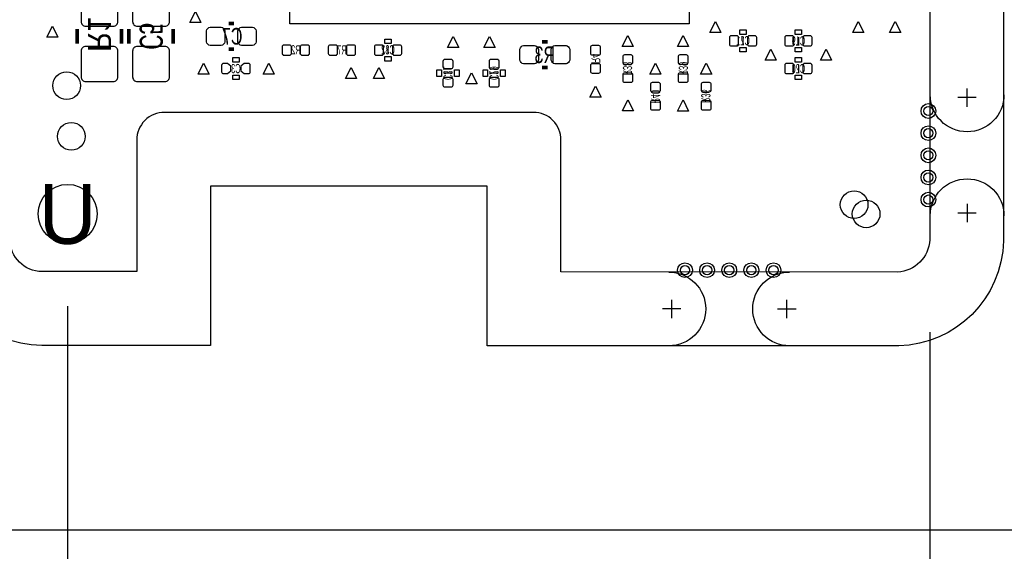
# Model space of a CAD drawing. Extents: x -28 to 282, y -30 to 277.
# Tile 3 of 10: x 0 to 27, y -8 to 7. Entities that reach past the tile are written whole.
import ezdxf
from ezdxf.enums import TextEntityAlignment as Align

# ---------------------------------------------------------------- set-up
doc = ezdxf.new("R2010")
doc.units = 0
for name, color, linetype in [('ASSY_BOT', 211, 'CONTINUOUS'), ('BOT', 153, 'CONTINUOUS'), ('DRILL', 30, 'CONTINUOUS'), ('OUTLINE', 5, 'CONTINUOUS'), ('SILK_BOT', 120, 'CONTINUOUS'), ('TOP', 5, 'CONTINUOUS')]:
    doc.layers.add(name, color=color, linetype=linetype)

# ---------------------------------------------------------------- blocks, each defined once
blk = doc.blocks.new('FIGURE_TRI')
blk.add_lwpolyline([(-0.5, -0.5), (0, 0.5), (0.5, -0.5)], close=True)
blk = doc.blocks.new('FIGURE_CIRCLE')
blk.add_circle((0, 0), 0.5)

msp = doc.modelspace()

# ---------------------------------------------------------------- linework, layer by layer
at = {"layer": 'BOT'}
for points in [[(2.8448, 7.7216), (2.0828, 7.7216, 0.414214), (1.9558, 7.5946), (1.9558, 6.8834, 0.414214), (2.0828, 6.7564), (2.8448, 6.7564, 0.414214), (2.9718, 6.8834), (2.9718, 7.5946, 0.414214)], [(3.5052, 6.7564), (4.2672, 6.7564, 0.414214), (4.3942, 6.8834), (4.3942, 7.5946, 0.414214), (4.2672, 7.7216), (3.5052, 7.7216, 0.414214), (3.3782, 7.5946), (3.3782, 6.8834, 0.414214)], [(5.8166, 6.223), (5.5118, 6.223, -0.294587), (5.4102, 6.3246), (5.4102, 6.6294, -0.294587), (5.5118, 6.731), (5.8166, 6.731, -0.294587), (5.9182, 6.6294), (5.9182, 6.3246, -0.294587)], [(6.6802, 6.223), (6.3754, 6.223, -0.294587), (6.2738, 6.3246), (6.2738, 6.6294, -0.294587), (6.3754, 6.731), (6.6802, 6.731, -0.294587), (6.7818, 6.6294), (6.7818, 6.3246, -0.294587)], [(19.816064, 6.2611, 0.414214), (19.866864, 6.2103), (20.019264, 6.2103, 0.414214), (20.070064, 6.2611), (20.070064, 6.4389, 0.414214), (20.019264, 6.4897), (19.866864, 6.4897, 0.414214), (19.816064, 6.4389)], [(20.315936, 6.2611, 0.414214), (20.366736, 6.2103), (20.519136, 6.2103, 0.414214), (20.569936, 6.2611), (20.569936, 6.4389, 0.414214), (20.519136, 6.4897), (20.366736, 6.4897, 0.414214), (20.315936, 6.4389)], [(21.594064, 6.4389, 0.414214), (21.543264, 6.4897), (21.390864, 6.4897, 0.414214), (21.340064, 6.4389), (21.340064, 6.2611, 0.414214), (21.390864, 6.2103), (21.543264, 6.2103, 0.414214), (21.594064, 6.2611)], [(22.093936, 6.4389, 0.414214), (22.043136, 6.4897), (21.890736, 6.4897, 0.414214), (21.839936, 6.4389), (21.839936, 6.2611, 0.414214), (21.890736, 6.2103), (22.043136, 6.2103, 0.414214), (22.093936, 6.2611)], [(2.8448, 6.1976), (2.0828, 6.1976, 0.414214), (1.9558, 6.0706), (1.9558, 5.3594, 0.414214), (2.0828, 5.2324), (2.8448, 5.2324, 0.414214), (2.9718, 5.3594), (2.9718, 6.0706, 0.414214)], [(3.5052, 5.2324), (4.2672, 5.2324, 0.414214), (4.3942, 5.3594), (4.3942, 6.0706, 0.414214), (4.2672, 6.1976), (3.5052, 6.1976, 0.414214), (3.3782, 6.0706), (3.3782, 5.3594, 0.414214)], [(7.497064, 6.0071, 0.414214), (7.547864, 5.9563), (7.700264, 5.9563, 0.414214), (7.751064, 6.0071), (7.751064, 6.1849, 0.414214), (7.700264, 6.2357), (7.547864, 6.2357, 0.414214), (7.497064, 6.1849)], [(7.996936, 6.0071, 0.414214), (8.047736, 5.9563), (8.200136, 5.9563, 0.414214), (8.250936, 6.0071), (8.250936, 6.1849, 0.414214), (8.200136, 6.2357), (8.047736, 6.2357, 0.414214), (7.996936, 6.1849)], [(8.767064, 6.0071, 0.414214), (8.817864, 5.9563), (8.970264, 5.9563, 0.414214), (9.021064, 6.0071), (9.021064, 6.1849, 0.414214), (8.970264, 6.2357), (8.817864, 6.2357, 0.414214), (8.767064, 6.1849)], [(9.266936, 6.0071, 0.414214), (9.317736, 5.9563), (9.470136, 5.9563, 0.414214), (9.520936, 6.0071), (9.520936, 6.1849, 0.414214), (9.470136, 6.2357), (9.317736, 6.2357, 0.414214), (9.266936, 6.1849)], [(10.037064, 6.0071, 0.414214), (10.087864, 5.9563), (10.240264, 5.9563, 0.414214), (10.291064, 6.0071), (10.291064, 6.1849, 0.414214), (10.240264, 6.2357), (10.087864, 6.2357, 0.414214), (10.037064, 6.1849)], [(10.536936, 6.0071, 0.414214), (10.587736, 5.9563), (10.740136, 5.9563, 0.414214), (10.790936, 6.0071), (10.790936, 6.1849, 0.414214), (10.740136, 6.2357), (10.587736, 6.2357, 0.414214), (10.536936, 6.1849)], [(14.1478, 6.223), (14.4526, 6.223, -0.294587), (14.5542, 6.1214), (14.5542, 5.8166, -0.294587), (14.4526, 5.715), (14.1478, 5.715, -0.294587), (14.0462, 5.8166), (14.0462, 6.1214, -0.294587)], [(15.0114, 6.223), (15.3162, 6.223, -0.294587), (15.4178, 6.1214), (15.4178, 5.8166, -0.294587), (15.3162, 5.715), (15.0114, 5.715, -0.294587), (14.9098, 5.8166), (14.9098, 6.1214, -0.294587)], [(16.0401, 6.218936, 0.414214), (15.9893, 6.168136), (15.9893, 6.015736, 0.414214), (16.0401, 5.964936), (16.2179, 5.964936, 0.414214), (16.2687, 6.015736), (16.2687, 6.168136, 0.414214), (16.2179, 6.218936)], [(5.992622, 5.7277), (5.8801, 5.7277, 0.414214), (5.8293, 5.6769), (5.8293, 5.4991, 0.414214), (5.8801, 5.4483), (5.992622, 5.4483), (6.0833, 5.526278), (6.0833, 5.649722)], [(6.453378, 5.4483), (6.5659, 5.4483, 0.414214), (6.6167, 5.4991), (6.6167, 5.6769, 0.414214), (6.5659, 5.7277), (6.453378, 5.7277), (6.3627, 5.649722), (6.3627, 5.526278)], [(12.1539, 5.583936, 0.414214), (12.2047, 5.634736), (12.2047, 5.787136, 0.414214), (12.1539, 5.837936), (11.9761, 5.837936, 0.414214), (11.9253, 5.787136), (11.9253, 5.634736, 0.414214), (11.9761, 5.583936)], [(13.4239, 5.583936, 0.414214), (13.4747, 5.634736), (13.4747, 5.787136, 0.414214), (13.4239, 5.837936), (13.2461, 5.837936, 0.414214), (13.1953, 5.787136), (13.1953, 5.634736, 0.414214), (13.2461, 5.583936)], [(16.0401, 5.719064, 0.414214), (15.9893, 5.668264), (15.9893, 5.515864, 0.414214), (16.0401, 5.465064), (16.2179, 5.465064, 0.414214), (16.2687, 5.515864), (16.2687, 5.668264, 0.414214), (16.2179, 5.719064)], [(16.9291, 5.964936, 0.414214), (16.8783, 5.914136), (16.8783, 5.761736, 0.414214), (16.9291, 5.710936), (17.1069, 5.710936, 0.414214), (17.1577, 5.761736), (17.1577, 5.914136, 0.414214), (17.1069, 5.964936)], [(18.4531, 5.964936, 0.414214), (18.4023, 5.914136), (18.4023, 5.761736, 0.414214), (18.4531, 5.710936), (18.6309, 5.710936, 0.414214), (18.6817, 5.761736), (18.6817, 5.914136, 0.414214), (18.6309, 5.964936)], [(21.594064, 5.6769, 0.414214), (21.543264, 5.7277), (21.390864, 5.7277, 0.414214), (21.340064, 5.6769), (21.340064, 5.4991, 0.414214), (21.390864, 5.4483), (21.543264, 5.4483, 0.414214), (21.594064, 5.4991)], [(22.093936, 5.6769, 0.414214), (22.043136, 5.7277), (21.890736, 5.7277, 0.414214), (21.839936, 5.6769), (21.839936, 5.4991, 0.414214), (21.890736, 5.4483), (22.043136, 5.4483, 0.414214), (22.093936, 5.4991)], [(16.9291, 5.465064, 0.414214), (16.8783, 5.414264), (16.8783, 5.261864, 0.414214), (16.9291, 5.211064), (17.1069, 5.211064, 0.414214), (17.1577, 5.261864), (17.1577, 5.414264, 0.414214), (17.1069, 5.465064)], [(18.4531, 5.465064, 0.414214), (18.4023, 5.414264), (18.4023, 5.261864, 0.414214), (18.4531, 5.211064), (18.6309, 5.211064, 0.414214), (18.6817, 5.261864), (18.6817, 5.414264, 0.414214), (18.6309, 5.465064)], [(12.1539, 5.084064, 0.414214), (12.2047, 5.134864), (12.2047, 5.287264, 0.414214), (12.1539, 5.338064), (11.9761, 5.338064, 0.414214), (11.9253, 5.287264), (11.9253, 5.134864, 0.414214), (11.9761, 5.084064)], [(13.4239, 5.084064, 0.414214), (13.4747, 5.134864), (13.4747, 5.287264, 0.414214), (13.4239, 5.338064), (13.2461, 5.338064, 0.414214), (13.1953, 5.287264), (13.1953, 5.134864, 0.414214), (13.2461, 5.084064)], [(17.6911, 5.202936, 0.414214), (17.6403, 5.152136), (17.6403, 4.999736, 0.414214), (17.6911, 4.948936), (17.8689, 4.948936, 0.414214), (17.9197, 4.999736), (17.9197, 5.152136, 0.414214), (17.8689, 5.202936)], [(19.0881, 5.202936, 0.414214), (19.0373, 5.152136), (19.0373, 4.999736, 0.414214), (19.0881, 4.948936), (19.2659, 4.948936, 0.414214), (19.3167, 4.999736), (19.3167, 5.152136, 0.414214), (19.2659, 5.202936)], [(17.6911, 4.703064, 0.414214), (17.6403, 4.652264), (17.6403, 4.499864, 0.414214), (17.6911, 4.449064), (17.8689, 4.449064, 0.414214), (17.9197, 4.499864), (17.9197, 4.652264, 0.414214), (17.8689, 4.703064)], [(19.0881, 4.703064, 0.414214), (19.0373, 4.652264), (19.0373, 4.499864, 0.414214), (19.0881, 4.449064), (19.2659, 4.449064, 0.414214), (19.3167, 4.499864), (19.3167, 4.652264, 0.414214), (19.2659, 4.703064)]]:
    msp.add_lwpolyline(points, format="xyb", close=True, dxfattribs=at)
for centre, radius in [((25.2984, 4.4196), 0.127), ((1.6891, 3.7211), 0.381), ((25.2984, 3.81), 0.127), ((25.2984, 3.2004), 0.127), ((25.2984, 2.5908), 0.127), ((1.5875, 1.5875), 0.8128), ((23.5839, 1.5875), 0.381), ((25.2984, 1.9812), 0.127), ((18.5928, 0.0381), 0.127), ((19.2024, 0.0381), 0.127), ((19.812, 0.0381), 0.127), ((20.4216, 0.0381), 0.127), ((21.0312, 0.0381), 0.127)]:
    msp.add_circle(centre, radius, dxfattribs=at)
at = {"layer": 'DRILL'}
for points in [[(1.5875, -0.9525), (1.5875, -17.2212)], [(25.3365, -1.6637), (25.3365, -12.2936)]]:
    msp.add_lwpolyline(points, dxfattribs=at)
at = {"layer": 'OUTLINE'}
msp.add_lwpolyline([(-7.112, -7.112), (101.6, -7.112), (101.6, 101.6254), (-7.112, 101.6254)], close=True, dxfattribs=at)
for points in [[(24.445206, 27.432, -0.412917), (27.3685, 24.531795), (27.3685, 0.842602, -0.399198), (24.48052, -2.044718), (13.1445, -2.044718), (13.1445, 2.3495), (5.5245, 2.3495), (5.5245, -2.032), (0.87887, -2.032, -0.4113), (-2.032, 0.870087), (-2.032, 24.545323, -0.403471), (0.818223, 27.432)], [(0.850646, 25.4), (24.4475, 25.4, -0.411862), (25.3365, 24.5237), (25.3365, 0.8763, -0.387434), (24.4475, -0.0127), (15.1765, -0.007874), (15.1765, 3.6195, 0.418682), (14.4145, 4.3815), (4.2545, 4.3815, 0.418682), (3.4925, 3.6195), (3.4925, -0.001524), (0.883412, 0, -0.408937), (0, 0.878586), (0, 24.529542, -0.394812)]]:
    msp.add_lwpolyline(points, format="xyb", close=True, dxfattribs=at)
for points in [[(26.3652, 4.5339), (26.3652, 5.0419)], [(26.6192, 4.7879), (26.1112, 4.7879)], [(26.3652, 1.8669), (26.3652, 1.3589)], [(26.1112, 1.6129), (26.6192, 1.6129)], [(18.2245, -0.7747), (18.2245, -1.2827)], [(21.3995, -1.2827), (21.3995, -0.7747)], [(18.4785, -1.0287), (17.9705, -1.0287)], [(21.1455, -1.0287), (21.6535, -1.0287)]]:
    msp.add_lwpolyline(points, dxfattribs=at)
for points in [[(27.3812, 4.8641, -1), (25.3492, 4.8641)], [(25.3492, 1.5367, -1), (27.3812, 1.5367)], [(18.1483, -0.0127, -1), (18.1483, -2.0447)], [(21.4757, -2.0447, -1), (21.4757, -0.0127)]]:
    msp.add_lwpolyline(points, format="xyb", dxfattribs=at)
at = {"layer": 'SILK_BOT'}
for points in [[(7.708001, 17.818999), (18.707999, 17.818999), (18.707999, 6.819001), (7.708001, 6.819001), (7.708001, 17.818999)], [(20.193, 6.2484), (20.193, 6.4516)], [(21.717, 6.4516), (21.717, 6.2484)], [(10.414, 5.9944), (10.414, 6.1976)], [(12.1666, 5.461), (11.9634, 5.461)], [(13.4366, 5.461), (13.2334, 5.461)], [(21.717, 5.6896), (21.717, 5.4864)]]:
    msp.add_lwpolyline(points, dxfattribs=at)
at = {"layer": 'SILK_BOT', "const_width": 0.1016}
for points in [[(6.1722, 6.8326), (6.0198, 6.8326)], [(1.8542, 6.2738), (1.8542, 6.6802)], [(3.0734, 6.2738), (3.0734, 6.6802)], [(3.2766, 6.6802), (3.2766, 6.2738)], [(4.4958, 6.6802), (4.4958, 6.2738)], [(14.6558, 6.3246), (14.8082, 6.3246)], [(6.1722, 6.1214), (6.0198, 6.1214)], [(14.6558, 5.6134), (14.8082, 5.6134)]]:
    msp.add_lwpolyline(points, dxfattribs=at)
at = {"layer": 'SILK_BOT'}
for points in [[(20.1041, 6.5278), (20.1041, 6.6548), (20.2819, 6.6548), (20.2819, 6.5278)], [(21.8059, 6.6548), (21.8059, 6.5278), (21.6281, 6.5278), (21.6281, 6.6548)], [(10.3251, 6.2738), (10.3251, 6.4008), (10.5029, 6.4008), (10.5029, 6.2738)], [(20.1041, 6.0452), (20.1041, 6.1722), (20.2819, 6.1722), (20.2819, 6.0452)], [(21.8059, 6.1722), (21.8059, 6.0452), (21.6281, 6.0452), (21.6281, 6.1722)], [(6.3119, 5.8928), (6.3119, 5.7658), (6.1341, 5.7658), (6.1341, 5.8928)], [(10.3251, 5.7912), (10.3251, 5.9182), (10.5029, 5.9182), (10.5029, 5.7912)], [(21.8059, 5.8928), (21.8059, 5.7658), (21.6281, 5.7658), (21.6281, 5.8928)], [(11.8872, 5.3721), (11.7602, 5.3721), (11.7602, 5.5499), (11.8872, 5.5499)], [(12.3698, 5.3721), (12.2428, 5.3721), (12.2428, 5.5499), (12.3698, 5.5499)], [(13.1572, 5.3721), (13.0302, 5.3721), (13.0302, 5.5499), (13.1572, 5.5499)], [(13.6398, 5.3721), (13.5128, 5.3721), (13.5128, 5.5499), (13.6398, 5.5499)], [(6.3119, 5.4102), (6.3119, 5.2832), (6.1341, 5.2832), (6.1341, 5.4102)], [(21.8059, 5.4102), (21.8059, 5.2832), (21.6281, 5.2832), (21.6281, 5.4102)]]:
    msp.add_lwpolyline(points, close=True, dxfattribs=at)
at = {"layer": 'TOP'}
for centre, radius in [((1.5621, 5.1181), 0.381), ((25.2984, 4.4196), 0.127), ((25.2984, 3.81), 0.127), ((25.2984, 3.2004), 0.127), ((25.2984, 2.5908), 0.127), ((1.5875, 1.5875), 0.8128), ((23.2537, 1.8415), 0.381), ((25.2984, 1.9812), 0.127), ((18.5928, 0.0381), 0.127), ((19.2024, 0.0381), 0.127), ((19.812, 0.0381), 0.127), ((20.4216, 0.0381), 0.127), ((21.0312, 0.0381), 0.127)]:
    msp.add_circle(centre, radius, dxfattribs=at)

# ---------------------------------------------------------------- block references
at = {"layer": 'DRILL'}
for name, p, xscale, yscale in [('FIGURE_TRI', (5.1054, 7.0104), 0.3048, 0.3048), ('FIGURE_TRI', (19.431, 6.731), 0.3048, 0.3048), ('FIGURE_TRI', (23.368, 6.731), 0.3048, 0.3048), ('FIGURE_TRI', (24.384, 6.731), 0.3048, 0.3048), ('FIGURE_TRI', (1.1684, 6.604), 0.3048, 0.3048), ('FIGURE_TRI', (12.208256, 6.320536), 0.3048, 0.3048), ('FIGURE_TRI', (13.208, 6.320536), 0.3048, 0.3048), ('FIGURE_TRI', (17.018, 6.35), 0.3048, 0.3048), ('FIGURE_TRI', (18.542, 6.35), 0.3048, 0.3048), ('FIGURE_TRI', (20.955, 5.969), 0.3048, 0.3048), ('FIGURE_TRI', (22.479, 5.969), 0.3048, 0.3048), ('FIGURE_TRI', (5.334, 5.588), 0.3048, 0.3048), ('FIGURE_TRI', (7.128764, 5.588), 0.3048, 0.3048), ('FIGURE_TRI', (17.78, 5.588), 0.3048, 0.3048), ('FIGURE_TRI', (19.177, 5.588), 0.3048, 0.3048), ('FIGURE_TRI', (9.393936, 5.465064), 0.3048, 0.3048), ('FIGURE_TRI', (10.164064, 5.465064), 0.3048, 0.3048), ('FIGURE_TRI', (12.712192, 5.316728), 0.3048, 0.3048), ('FIGURE_TRI', (16.129, 4.953), 0.3048, 0.3048), ('FIGURE_TRI', (17.022064, 4.576064), 0.3048, 0.3048), ('FIGURE_TRI', (18.542, 4.572), 0.3048, 0.3048), ('FIGURE_CIRCLE', (25.2984, 4.4196), 0.4064, 0.4064), ('FIGURE_CIRCLE', (25.2984, 3.81), 0.4064, 0.4064), ('FIGURE_CIRCLE', (25.2984, 3.2004), 0.4064, 0.4064), ('FIGURE_CIRCLE', (25.2984, 2.5908), 0.4064, 0.4064), ('FIGURE_CIRCLE', (25.2984, 1.9812), 0.4064, 0.4064), ('FIGURE_CIRCLE', (18.5928, 0.0381), 0.4064, 0.4064), ('FIGURE_CIRCLE', (19.2024, 0.0381), 0.4064, 0.4064), ('FIGURE_CIRCLE', (19.812, 0.0381), 0.4064, 0.4064), ('FIGURE_CIRCLE', (20.4216, 0.0381), 0.4064, 0.4064), ('FIGURE_CIRCLE', (21.0312, 0.0381), 0.4064, 0.4064)]:
    msp.add_blockref(name, p, dxfattribs=dict(at, xscale=xscale, yscale=yscale))

# ---------------------------------------------------------------- texts
at = {"layer": 'ASSY_BOT', "text_generation_flag": 2}
for s, height, width, p in [('R1', 0.635, 0.88, (2.150532, 6.5278)), ('C5', 0.635, 0.68, (3.572934, 6.477)), ('R4', 0.254, 0.6, (16.010463, 5.8674)), ('R38', 0.254, 0.6, (16.882532, 5.588)), ('R39', 0.254, 0.6, (18.423463, 5.588)), ('C31', 0.254, 0.6, (11.938, 5.461)), ('C29', 0.254, 0.6, (13.208, 5.461)), ('R40', 0.254, 0.6, (17.657234, 4.8133)), ('R36', 0.254, 0.6, (19.041532, 4.826))]:
    msp.add_text(s, height=height, rotation=270, dxfattribs=dict(at, width=width)).set_placement(p, align=Align.CENTER)
for s, height, width, p in [('C7', 0.4572, 0.722222, (6.1214, 6.2484)), ('C21', 0.254, 0.6, (20.193, 6.231463)), ('C19', 0.254, 0.6, (21.717, 6.223)), ('R2', 0.254, 0.6, (7.874, 5.977463)), ('R7', 0.254, 0.6, (9.144, 5.977463)), ('C32', 0.254, 0.6, (10.414, 5.977463)), ('R3', 0.4572, 0.722222, (14.732, 5.7404)), ('C3', 0.254, 0.6, (6.223, 5.461)), ('C20', 0.254, 0.6, (21.717, 5.461))]:
    msp.add_text(s, height=height, dxfattribs=dict(at, width=width)).set_placement(p, align=Align.CENTER)
at = {"layer": 'DRILL'}
msp.add_text('U', height=1.651, dxfattribs=at).set_placement((1.5875, 1.5875), align=Align.MIDDLE_CENTER)

doc.saveas('drawing.dxf')
